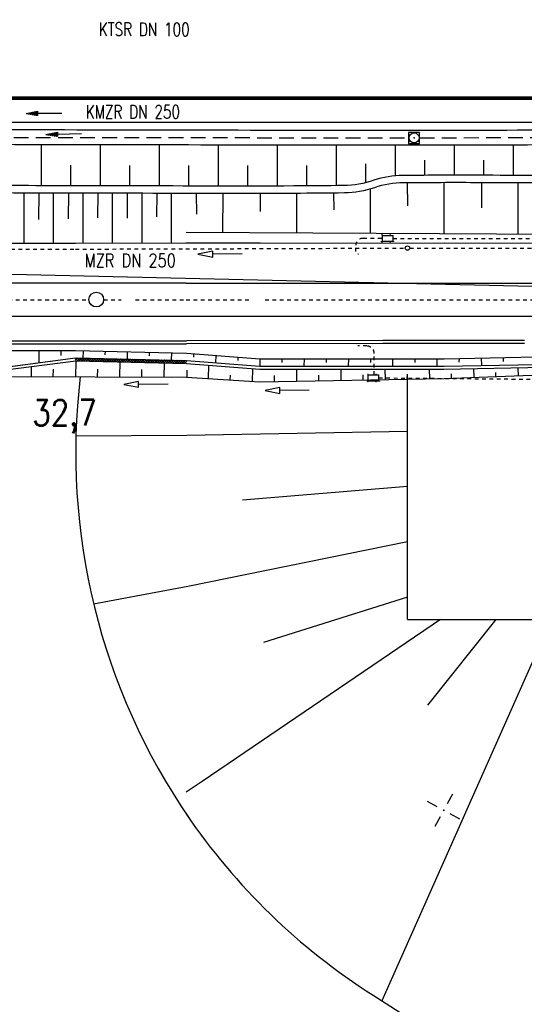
# Model space of a CAD drawing. Extents: x 0 to 1135, y 0 to 420.
# Tile 13 of 74: x 395 to 463, y 84 to 217. Entities that reach past the tile are written whole.
import ezdxf
from ezdxf.enums import TextEntityAlignment as Align

# ---------------------------------------------------------------- set-up
doc = ezdxf.new("R2010")
doc.units = 0
doc.header["$LTSCALE"] = 2
doc.header["$MEASUREMENT"] = 0
for name, pattern in [('ACAD_ISO03W100', [0.5, 0.25, -0.25]), ('ACAD_ISO10W100W', [0.5, 0.25, -0.25]), ('AUSGEZOGEN', [0]), ('GESTRICH-X2', [1.5, 1, -0.5]), ('PUNKTX2', [0.5, 0, -0.5]), ('STRICHLINIEX2', [0.5, 0.25, -0.25])]:
    doc.linetypes.add(name, pattern=pattern)
doc.layers.get('0').update_dxf_attribs({"color": 8, "linetype": 'AUSGEZOGEN'})
for name, color, linetype in [('Aufschüttung_UW-Mörlach', 15, 'CONTINUOUS'), ('Bahnachse', 7, 'CONTINUOUS'), ('BOESCHG', 8, 'AUSGEZOGEN'), ('Boeschungen', 15, 'CONTINUOUS'), ('Böschungen', 15, 'CONTINUOUS'), ('FBRTOP', 8, 'AUSGEZOGEN'), ('Gleisachse', 7, 'CONTINUOUS'), ('Gleisachsen', 7, 'CONTINUOUS'), ('GRABEN', 8, 'AUSGEZOGEN'), ('GRENZL-BAB', 7, 'AUSGEZOGEN'), ('Kabelanlagen', 15, 'CONTINUOUS'), ('KANAL', 200, 'GESTRICH-X2'), ('MULDE', 8, 'AUSGEZOGEN'), ('NETZ', 250, 'AUSGEZOGEN'), ('PFEIL', 200, 'CONTINUOUS'), ('PFEILTOP', 8, 'AUSGEZOGEN'), ('SCHSYMBOL', 200, 'AUSGEZOGEN'), ('Strassen', 15, 'CONTINUOUS'), ('TE', 15, 'CONTINUOUS'), ('TEXTO', 200, 'CONTINUOUS'), ('Tiefenentwässerung', 15, 'CONTINUOUS'), ('UW', 15, 'CONTINUOUS')]:
    doc.layers.add(name, color=color, linetype=linetype)
doc.styles.add('ROMANS', font='romans.shx', dxfattribs={"width": 0.8})

# ---------------------------------------------------------------- blocks, each defined once
blk = doc.blocks.new('IKR')
at = {"color": 0}
for p, q in [((0, 1), (0, 2.5)), ((-2.5, 0), (-1, 0)), ((1, 0), (2.5, 0)), ((0, -2.5), (0, -1))]:
    blk.add_line(p, q, dxfattribs=at)
blk.add_circle((0, 0), 0.05, dxfattribs=at)
blk.add_point((0, 0), dxfattribs=at)
blk = doc.blocks.new('*X40')
at = {"color": 0, "linetype": 'ByBlock'}
for p, q in [((623880, 11030), (624181, 11331)), ((624193, 10930), (623880, 11244)), ((624101, 10933), (624490, 11322)), ((624520, 10921), (624108, 11333)), ((624410, 10924), (624800, 11314)), ((624848, 10912), (624436, 11324)), ((624720, 10916), (625109, 11305)), ((625175, 10903), (624763, 11315)), ((625029, 10907), (625419, 11296)), ((625502, 10894), (625091, 11306)), ((625339, 10898), (625728, 11288)), ((625830, 10885), (625418, 11296)), ((625648, 10890), (626038, 11279)), ((626157, 10875), (625745, 11287)), ((625958, 10881), (626347, 11270)), ((626484, 10866), (626073, 11278)), ((626267, 10872), (626657, 11262)), ((626812, 10857), (626400, 11269)), ((626577, 10864), (626966, 11253)), ((627139, 10848), (626727, 11260)), ((626886, 10855), (627276, 11244)), ((627467, 10839), (627055, 11251)), ((627196, 10846), (627585, 11236)), ((627794, 10830), (627382, 11241)), ((627505, 10838), (627895, 11227)), ((628121, 10820), (627710, 11232)), ((627815, 10829), (628204, 11218)), ((628449, 10811), (628037, 11223)), ((628124, 10820), (628514, 11210)), ((628776, 10802), (628364, 11214)), ((628434, 10812), (628823, 11201)), ((629103, 10793), (628692, 11205)), ((628744, 10803), (629133, 11192)), ((629431, 10784), (629019, 11195)), ((629053, 10794), (629442, 11184)), ((629758, 10774), (629346, 11186)), ((629363, 10786), (629752, 11175)), ((629672, 10777), (630061, 11166)), ((630086, 10765), (629674, 11177)), ((629982, 10768), (630371, 11158)), ((630413, 10756), (630001, 11168)), ((630291, 10760), (630680, 11149)), ((630740, 10747), (630329, 11159)), ((630601, 10751), (630990, 11140)), ((631068, 10738), (630656, 11150)), ((630910, 10742), (631300, 11132)), ((631395, 10729), (630983, 11140)), ((631220, 10734), (631609, 11123)), ((631722, 10719), (631311, 11131)), ((631529, 10725), (631919, 11114)), ((632050, 10710), (631638, 11122)), ((631839, 10716), (632228, 11106)), ((632377, 10701), (631965, 11113)), ((632148, 10707), (632538, 11097)), ((632705, 10692), (632293, 11104)), ((632458, 10699), (632847, 11088)), ((633032, 10683), (632620, 11095)), ((632767, 10690), (633157, 11079)), ((633359, 10674), (632948, 11085)), ((633077, 10681), (633466, 11071)), ((633687, 10664), (633275, 11076)), ((633386, 10673), (633776, 11062)), ((634014, 10655), (633602, 11067)), ((633696, 10664), (634085, 11053)), ((634341, 10646), (633930, 11058)), ((634005, 10655), (634395, 11045)), ((634669, 10637), (634257, 11049)), ((634315, 10647), (634704, 11036)), ((634996, 10628), (634584, 11039)), ((634624, 10638), (635014, 11027)), ((635324, 10618), (634912, 11030)), ((634934, 10629), (635323, 11019)), ((635651, 10609), (635239, 11021)), ((635244, 10621), (635633, 11010)), ((635553, 10612), (635942, 11001)), ((635978, 10600), (635566, 11012)), ((635863, 10603), (636252, 10993)), ((636306, 10591), (635894, 11003)), ((636172, 10595), (636561, 10984)), ((636633, 10582), (636221, 10994)), ((636482, 10586), (636871, 10975)), ((636960, 10573), (636549, 10984)), ((636791, 10577), (637180, 10967)), ((637288, 10563), (636876, 10975)), ((637101, 10569), (637490, 10958)), ((637615, 10554), (637203, 10966)), ((637410, 10560), (637800, 10949)), ((637943, 10545), (637531, 10957)), ((637720, 10551), (638109, 10941)), ((638270, 10536), (637858, 10948)), ((638029, 10543), (638419, 10932)), ((638597, 10527), (638185, 10939)), ((638339, 10534), (638728, 10923)), ((638925, 10518), (638513, 10929)), ((638648, 10525), (638942, 10819)), ((638942, 10819), (638840, 10920))]:
    blk.add_line(p, q, dxfattribs=at)
blk = doc.blocks.new('20')
blk.add_lwpolyline([(-0.75, -0.75), (0.75, -0.75), (0.75, 0.75), (-0.75, 0.75)], close=True)
blk.add_circle((0, 0), 0.676)
blk.add_point((0, 0))
blk = doc.blocks.new('PFEIL2')
at = {"color": 0}
for p, q in [((0.88, 0), (-2.4, -0.01)), ((0.88, -0.27), (0.88, 0.28)), ((0.88, 0.28), (2.43, 0.01)), ((0.91, 0.27), (0.88, 0.26)), ((0.97, 0.26), (0.88, 0.25)), ((1.02, 0.25), (0.88, 0.23)), ((1.07, 0.24), (0.88, 0.21)), ((1.13, 0.23), (0.88, 0.19)), ((1.18, 0.22), (0.88, 0.17)), ((1.24, 0.21), (0.88, 0.15)), ((1.29, 0.21), (0.88, 0.14)), ((1.34, 0.2), (0.88, 0.12)), ((1.4, 0.19), (0.88, 0.1)), ((1.45, 0.18), (0.88, 0.08)), ((1.51, 0.17), (0.88, 0.06)), ((1.56, 0.16), (0.88, 0.04)), ((1.61, 0.15), (0.88, 0.02)), ((1.67, 0.14), (0.88, 0.01)), ((1.72, 0.13), (0.88, -0.01)), ((1.78, 0.12), (0.88, -0.03)), ((1.83, 0.11), (0.88, -0.05)), ((1.88, 0.1), (0.88, -0.07)), ((1.94, 0.09), (0.88, -0.09)), ((2.05, 0.08), (0.88, -0.12)), ((1.99, 0.08), (0.88, -0.11)), ((2.1, 0.07), (0.88, -0.14)), ((2.15, 0.06), (0.88, -0.16)), ((2.21, 0.05), (0.88, -0.18)), ((2.26, 0.04), (0.88, -0.2)), ((2.32, 0.03), (0.88, -0.22)), ((2.37, 0.02), (0.88, -0.23)), ((2.42, 0.01), (0.88, -0.25)), ((2.43, 0.01), (0.88, -0.27))]:
    blk.add_line(p, q, dxfattribs=at)

msp = doc.modelspace()

# ---------------------------------------------------------------- linework, layer by layer
at = {"layer": 'Aufschüttung_UW-Mörlach', "linetype": 'Continuous'}
for p, q in [((447.54, 135.74), (447.54, 168.87)), ((417.64, 160.68), (447.54, 161.24)), ((447.54, 153.74), (425.19, 151.89)), ((447.54, 146.24), (417.76, 140.19)), ((447.54, 138.74), (428.02, 132.62)), ((452.04, 135.74), (419.69, 113.77)), ((467.04, 135.74), (444.08, 84.04)), ((447.54, 135.74), (473.02, 135.74)), ((459.54, 135.74), (450.28, 124.1)), ((419.69, 113.77), (417.54, 112.31)), ((442.89, 84.79), (451.36, 79.41))]:
    msp.add_line(p, q, dxfattribs=at)
for centre, radius, start, end in [((489.67, 158.42), 87.23, 214.2133, 237.5658), ((477.26, 121.19), 49.15, 238.1992, 327.7806)]:
    msp.add_arc(centre, radius, start, end, dxfattribs=at)
at = {"layer": 'Bahnachse', "linetype": 'ACAD_ISO10W100W'}
for points in [[(389.44, 179.04), (404.35, 179.04)], [(406.35, 179.04), (408.73, 179.04)], [(410.68, 179.04), (417.54, 179.04)], [(417.54, 179.04), (426.32, 179.04)], [(428.23, 179.04), (504.35, 179.03)]]:
    msp.add_lwpolyline(points, dxfattribs=at)
at = {"layer": 'Bahnachse', "linetype": 'Continuous'}
msp.add_circle((405.35, 179.08), 1, dxfattribs=at)
msp.add_arc((405.35, 179.08), 1, 270.3165, 270.3165, dxfattribs=at)
at = {"layer": 'BOESCHG'}
for p, q in [((397.88, 200.07), (397.87, 194.51)), ((405.88, 200.05), (405.87, 194.49)), ((413.88, 200.04), (413.87, 194.47)), ((421.88, 200.02), (421.86, 194.46)), ((429.88, 200.01), (429.87, 194.47)), ((437.88, 200), (437.87, 194.51)), ((445.88, 199.99), (445.88, 195.85)), ((453.88, 200), (453.88, 195.92)), ((461.88, 200.02), (461.89, 195.91)), ((449.88, 197.96), (449.88, 195.92)), ((457.88, 197.96), (457.88, 195.92)), ((401.87, 197.28), (401.87, 194.5)), ((409.87, 197.26), (409.87, 194.48)), ((417.87, 197.25), (417.86, 194.46)), ((425.87, 197.24), (425.86, 194.46)), ((433.87, 197.24), (433.87, 194.48)), ((441.87, 197.45), (441.87, 194.91))]:
    msp.add_line(p, q, dxfattribs=at)
for points in [[(371.8, 194.57, 0.000005), (348.63, 194.62, 0.000007), (332.46, 194.65, 0.000063)], [(371.8, 193.57, 0.000005), (348.63, 193.62, 0.000007), (332.46, 193.65, 0.000063)], [(632.11, 195.75, -0.000642), (612.94, 195.61, -0.002036), (606.89, 195.59, -0.000325), (562.2, 195.71, 0.00112), (549.22, 195.72, 0.008553), (532.83, 195.42, -0.015311), (523.67, 195.38, -0.013757), (520.45, 195.55, 0.01326), (517.12, 195.73, 0.004424), (507.37, 195.92, 0.003028), (493.13, 195.97, 0.000145), (486.35, 195.96, -0.000071), (472.44, 195.92, -0.001079), (456.04, 195.92, 0.001944), (446.93, 195.9, 0.080871), (442.98, 195.24, -0.078422), (438.91, 194.53, -0.003422), (432.13, 194.47, -0.001063), (410.29, 194.48, -0.000016), (377.98, 194.56, 0.000082)], [(553.45, 194.72, 0.000363), (549.23, 194.72, 0.008553), (532.82, 194.42, -0.015307), (523.65, 194.38, -0.013766), (520.43, 194.55, 0.013274), (517.09, 194.73, 0.004416), (507.34, 194.92, 0.003028), (493.13, 194.97, 0.000145), (486.34, 194.96, -0.000071), (472.44, 194.92, -0.001078), (456.1, 194.92, 0.001939), (447.02, 194.9, 0.080872), (443.07, 194.24, -0.078409), (439, 193.53, -0.003431), (432.21, 193.47, -0.001063), (410.29, 193.48, -0.000016), (377.97, 193.56, 0.000082)]]:
    msp.add_lwpolyline(points, format="xyb", dxfattribs=at)
at = {"layer": 'Boeschungen', "linetype": 'Continuous'}
msp.add_line((392.65, 169.89), (402.52, 171.17), dxfattribs=at)
for points in [[(395.55, 186.75), (395.56, 193.51)], [(397.56, 193.51), (397.53, 189.95)], [(399.55, 186.75), (399.56, 193.5)], [(401.56, 193.5), (401.53, 190)], [(403.55, 186.75), (403.56, 193.49)], [(405.56, 193.49), (405.53, 190.16)], [(407.56, 186.75), (407.55, 193.48)], [(409.56, 193.48), (409.53, 190.13)], [(411.56, 186.75), (411.55, 193.47)], [(413.56, 193.47), (413.53, 190.27)], [(415.56, 186.76), (415.55, 193.47)], [(317.54, 186.76), (327.53, 186.76), (352.54, 186.75), (377.55, 186.74), (402.55, 186.72), (417.5, 186.75)], [(317.54, 172.15), (327.52, 172.16), (352.53, 172.14), (377.54, 172.18), (402.55, 172.17), (417.58, 171.83)], [(397.54, 172.14), (397.56, 170.54)], [(400.55, 172.17), (400.53, 171.52)]]:
    msp.add_lwpolyline(points, dxfattribs=at)
at = {"layer": 'Böschungen', "linetype": 'Continuous'}
for points in [[(447.52, 194.91), (447.55, 191.77)], [(452.53, 188.01), (452.54, 194.92)], [(457.6, 194.92), (457.57, 191.51)], [(462.54, 187.96), (462.54, 194.91)], [(437.53, 193.51), (437.55, 191.24)], [(442.53, 188.07), (442.54, 194.07)], [(418.88, 193.46), (418.95, 190.64)], [(422.53, 188.18), (422.54, 193.46)], [(427.59, 193.46), (427.57, 191)], [(432.54, 188.12), (432.54, 193.47)], [(417.54, 188.21), (451.9, 188.02)], [(451.9, 188.02), (498.31, 187.76)], [(417.54, 186.75), (427.56, 186.76), (447.52, 186.73), (452.52, 186.75), (477.53, 186.74), (513.54, 186.72)], [(417.58, 171.83), (427.53, 171.05), (447.54, 171.06), (452.54, 171.03), (477.51, 171.57), (502.52, 171.61), (507.23, 171.6)], [(417.59, 170.83), (427.51, 170.05), (447.51, 170.06), (452.51, 170.03), (477.53, 170.52), (504.52, 170.62)]]:
    msp.add_lwpolyline(points, dxfattribs=at)
at = {"layer": 'FBRTOP', "const_width": 0.5}
msp.add_lwpolyline([(25, 206.37), (70.24, 206.37), (320.24, 206.37), (570.24, 206.37), (770.24, 206.37), (895.24, 206.37), (945.24, 206.37), (950, 206.37)], dxfattribs=at)
at = {"layer": 'FBRTOP'}
msp.add_lwpolyline([(356.47, 203.12), (570.24, 203.12), (641.54, 203.12)], dxfattribs=at)
at = {"layer": 'Gleisachse', "linetype": 'Continuous'}
for p, q in [((417.54, 181.3), (550.78, 181.29)), ((550.75, 176.79), (417.54, 176.8))]:
    msp.add_line(p, q, dxfattribs=at)
at = {"layer": 'Gleisachsen', "linetype": 'Continuous'}
for p, q in [((317.53, 181.34), (400.55, 181.33)), ((400.55, 181.33), (417.53, 181.33)), ((317.57, 176.84), (400.55, 176.83)), ((400.55, 176.83), (417.55, 176.83))]:
    msp.add_line(p, q, dxfattribs=at)
at = {"layer": 'GRABEN', "linetype": 'Continuous'}
msp.add_line((392.66, 169.89), (402.52, 171.17), dxfattribs=at)
at = {"layer": 'GRENZL-BAB'}
msp.add_line((365.43, 183.16), (581.32, 178.18), dxfattribs=at)
at = {"layer": 'Kabelanlagen', "linetype": 'STRICHLINIEX2'}
for p, q in [((441.54, 187.38), (444.15, 187.38)), ((445.6, 187.37), (513.59, 187.23)), ((440.54, 185.59), (440.54, 186.38)), ((440.84, 185.29), (440.9, 185.29)), ((442.04, 172.79), (440.84, 172.79)), ((443.04, 168.87), (443.04, 171.79)), ((443.68, 168.47), (513.71, 167.85))]:
    msp.add_line(p, q, dxfattribs=at)
at = {"layer": 'Kabelanlagen', "linetype": 'PUNKTX2'}
for p, q in [((444.05, 187.88), (445.7, 187.88)), ((444.05, 186.88), (444.05, 187.88)), ((444.05, 186.88), (445.7, 186.88)), ((445.7, 186.88), (445.7, 187.88)), ((442.13, 168.97), (443.78, 168.97)), ((443.78, 167.97), (443.78, 168.97)), ((442.13, 167.97), (443.78, 167.97))]:
    msp.add_line(p, q, dxfattribs=at)
at = {"layer": 'Kabelanlagen', "linetype": 'Continuous'}
for p, q in [((444.15, 186.98), (444.15, 187.78)), ((444.15, 187.78), (445.6, 187.78)), ((444.15, 186.98), (445.6, 186.98)), ((445.6, 186.98), (445.6, 187.78)), ((317.57, 173.51), (400.56, 173.5)), ((400.56, 173.5), (417.57, 173.5)), ((444.2, 173.54), (417.57, 173.5)), ((463.4, 173.54), (444.2, 173.54)), ((317.57, 173.11), (400.56, 173.1)), ((400.56, 173.1), (417.57, 173.1)), ((444.2, 173.14), (417.57, 173.1)), ((463.4, 173.14), (444.2, 173.14)), ((442.23, 168.87), (443.68, 168.87)), ((443.68, 168.07), (443.68, 168.87)), ((442.23, 168.07), (443.68, 168.07))]:
    msp.add_line(p, q, dxfattribs=at)
at = {"layer": 'Kabelanlagen', "linetype": 'STRICHLINIEX2'}
for centre, start, end in [((441.54, 186.38), 89.9965, 179.9965), ((442.04, 171.79), 359.9965, 89.9967)]:
    msp.add_arc(centre, 1, start, end, dxfattribs=at)
at = {"layer": 'KANAL'}
for p, q in [((373.16, 201.09), (447.71, 200.99)), ((449.21, 201), (497.34, 201.12))]:
    msp.add_line(p, q, dxfattribs=at)
at = {"layer": 'MULDE'}
msp.add_lwpolyline([(637.28, 202.03, -0.000532), (612.83, 201.96, -0.001288), (602.72, 201.96, -0.000055), (558.24, 202.11, 0.000499), (553.3, 202.12, 0.000302), (523.95, 202.15, 0.000343), (498.09, 202.14, 0.000968), (470.83, 202.05, -0.001179), (448.45, 201.99, -0.000587), (426.28, 202.01, 0.000242), (372.42, 202.1, 0.000321), (357.12, 202.11, -0.000001), (356.47, 202.11, -0.00388)], format="xyb", dxfattribs=at)
at = {"layer": 'MULDE', "flags": 128}
msp.add_lwpolyline([(637.28, 200.03, -0.000532), (612.83, 199.96, -0.001288), (602.72, 199.96, -0.000055), (558.24, 200.11, 0.000499), (553.3, 200.12, 0.000302), (523.95, 200.15, 0.000343), (498.09, 200.14, 0.000968), (470.83, 200.05, -0.001179), (448.45, 199.99, -0.000587), (426.28, 200.01, 0.000242), (372.42, 200.1, 0.000321), (357.12, 200.11, -0.000082), (296.97, 200.11, -0.003881), (292.57, 200.14, -0.000913), (273.88, 200.47)], format="xyb", dxfattribs=at)
at = {"layer": 'Strassen', "linetype": 'Continuous'}
for p, q in [((402.52, 171.17), (417.59, 170.83)), ((402.52, 171.17), (417.59, 170.83)), ((392.67, 169.49), (402.57, 170.77)), ((442.23, 168.07), (442.23, 168.87))]:
    msp.add_line(p, q, dxfattribs=at)
at = {"layer": 'Strassen'}
msp.add_line((417.66, 168.55), (417.69, 169.49), dxfattribs=at)
at = {"layer": 'Strassen', "linetype": 'PUNKTX2'}
msp.add_line((442.13, 167.97), (442.13, 168.97), dxfattribs=at)
at = {"layer": 'Strassen', "linetype": 'Continuous'}
for points in [[(403.55, 172.15), (403.52, 171.15)], [(406.55, 172.07), (406.53, 171.57)], [(409.54, 172), (409.52, 171.05)], [(412.54, 171.92), (412.53, 171.47)], [(415.54, 171.85), (415.52, 170.9)], [(418.55, 171.76), (418.53, 171.26)], [(421.54, 171.52), (421.52, 170.52)], [(424.54, 171.28), (424.53, 170.83)], [(427.53, 171.05), (427.51, 170.05)], [(430.53, 171.07), (430.52, 170.57)], [(433.53, 171.05), (433.51, 170.05)], [(436.53, 171.08), (436.52, 170.53)], [(439.54, 171.05), (439.51, 170.05)], [(442.54, 171.03), (442.52, 170.53)], [(445.54, 171.06), (445.51, 170.06)], [(448.54, 171.03), (448.53, 170.53)], [(451.54, 171.06), (451.51, 170.01)], [(454.54, 171.08), (454.53, 170.59)], [(457.54, 171.16), (457.57, 170.11)], [(460.55, 171.24), (460.53, 170.69)], [(396.54, 169.99), (396.51, 168.62)], [(399.51, 168.59), (399.53, 169.64)], [(402.56, 170.67), (402.51, 168.62)], [(402.54, 170.77), (417.59, 170.43)], [(405.51, 168.6), (405.54, 169.65)], [(408.56, 170.67), (408.51, 168.62)], [(411.51, 168.6), (411.54, 169.6)], [(414.56, 170.52), (414.51, 168.58)], [(417.59, 170.43), (427.55, 169.65), (447.55, 169.66), (452.5, 169.63), (477.52, 170.12), (502.53, 170.21), (517.54, 170.29)], [(417.6, 168.55), (427.51, 167.95), (447.52, 168.31), (452.52, 168.38), (477.5, 169.32), (499.37, 169.79)], [(420.56, 170.2), (420.51, 168.37)], [(426.55, 169.67), (426.51, 167.97)], [(432.5, 169.67), (432.51, 168.02)], [(438.5, 169.63), (438.51, 168.13)], [(444.5, 169.63), (444.52, 168.23)], [(450.5, 169.63), (450.52, 168.33)], [(456.51, 169.74), (456.53, 168.54)], [(462.51, 169.84), (462.54, 168.74)], [(392.75, 168.66), (417.6, 168.55)], [(423.51, 168.19), (423.53, 168.84)], [(429.51, 168), (429.53, 168.8)], [(435.51, 168.1), (435.53, 168.85)], [(441.52, 168.2), (441.53, 168.9)], [(447.52, 168.31), (447.54, 168.96)], [(453.52, 168.41), (453.54, 169.01)], [(459.53, 168.66), (459.55, 169.21)], [(415.08, 167.61), (411.08, 167.59), (411.07, 167.99), (409.08, 167.58), (411.08, 167.19), (411.08, 167.59)], [(434.23, 166.79), (430.23, 166.77), (430.23, 167.17), (428.23, 166.75), (430.24, 166.37), (430.23, 166.77)]]:
    msp.add_lwpolyline(points, dxfattribs=at)
at = {"layer": 'TE', "linetype": 'ACAD_ISO03W100'}
msp.add_lwpolyline([(377.8, 185.94), (402.53, 185.92), (417.5, 185.95)], dxfattribs=at)
at = {"layer": 'Tiefenentwässerung', "linetype": 'ACAD_ISO03W100'}
for p, q in [((417.5, 185.95), (447.25, 186.06)), ((447.85, 186.06), (502.26, 186.06))]:
    msp.add_line(p, q, dxfattribs=at)
at = {"layer": 'Tiefenentwässerung', "linetype": 'Continuous'}
msp.add_lwpolyline([(425.14, 185.27), (421.14, 185.24), (421.14, 185.64), (419.14, 185.23), (421.14, 184.84), (421.14, 185.24)], dxfattribs=at)
msp.add_circle((447.55, 186.06), 0.3, dxfattribs=at)
at = {"layer": 'UW', "linetype": 'Continuous'}
for p, q in [((402.59, 160.6), (417.64, 160.68)), ((417.76, 140.19), (404.99, 137.79))]:
    msp.add_line(p, q, dxfattribs=at)
msp.add_arc((489.79, 158.26), 87.23, 173.1683, 214.5351, dxfattribs=at)

# ---------------------------------------------------------------- block references
at = {"layer": 'NETZ', "rotation": 151.5965}
msp.add_blockref('IKR', (452.46, 109.86), dxfattribs=at)
at = {"layer": 'PFEIL', "rotation": 179.920735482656}
msp.add_blockref('PFEIL2', (398.26, 204.32), dxfattribs=at)
at = {"layer": 'PFEILTOP', "rotation": 181.1037028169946}
msp.add_blockref('PFEIL2', (400.96, 201.51), dxfattribs=at)
at = {"layer": 'SCHSYMBOL', "rotation": 3.548496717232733e-05}
msp.add_blockref('20', (448.45, 200.99), dxfattribs=at)
at = {"layer": 'Strassen', "linetype": 'Continuous', "xscale": 0.001000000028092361, "yscale": 0.0009999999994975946, "zscale": 0.001, "rotation": 0.3165315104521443}
msp.add_blockref('*X40', (-221.29, 156.38), dxfattribs=at)

# ---------------------------------------------------------------- texts
at = {"layer": 'Bahnachse', "linetype": 'Continuous', "style": 'ROMANS', "oblique": 0, "width": 0.8337}
msp.add_text('32,7', height=3.5, rotation=0.3165, dxfattribs=at).set_placement((396.68, 161.98))
at = {"layer": 'TEXTO', "style": 'ROMANS', "width": 0.75}
for s, rotation, p in [('KTSR DN 100', 359.8736, (411.85, 214.8)), ('KMZR DN 250', 359.9207, (410.31, 203.63))]:
    msp.add_text(s, height=1.8, rotation=rotation, dxfattribs=at).set_placement(p, align=Align.CENTER)
at = {"layer": 'Tiefenentwässerung', "linetype": 'Continuous', "style": 'ROMANS', "oblique": 0, "width": 0.8}
msp.add_text('MZR DN 250', height=1.8, rotation=359.9962, dxfattribs=at).set_placement((403.79, 183.49))

doc.saveas('drawing.dxf')
